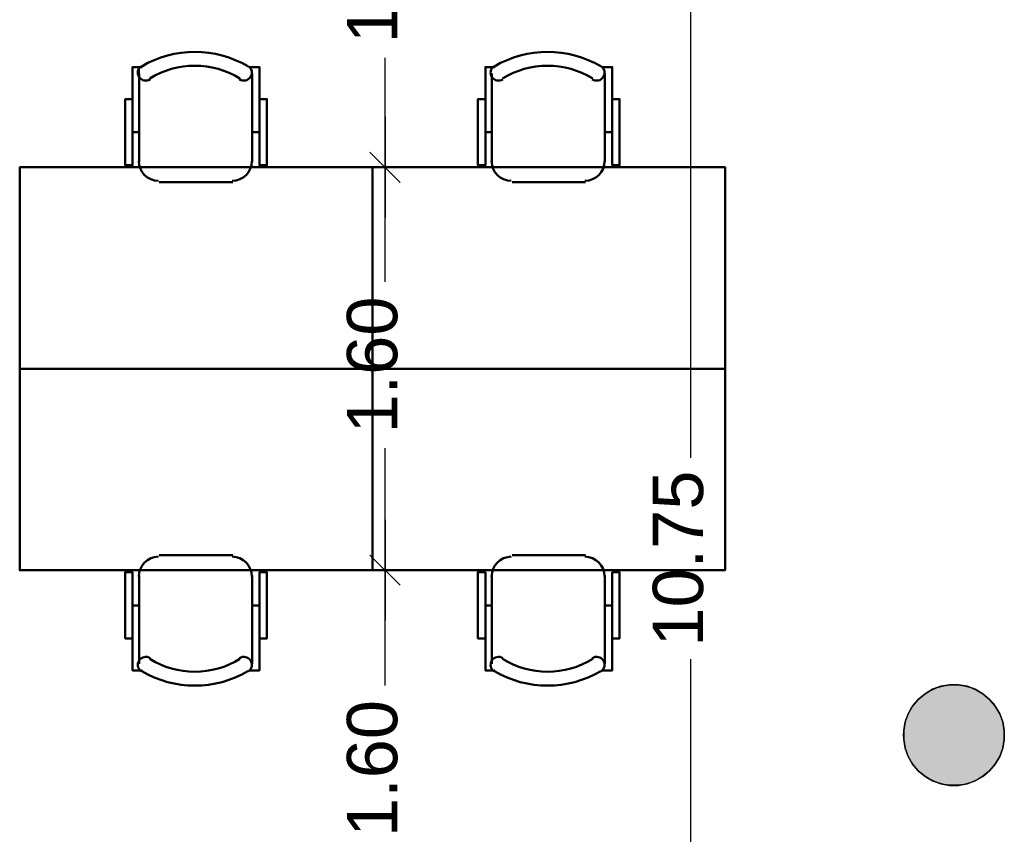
# Model space of a CAD drawing. Header units: metres. Extents: x -1 to 437, y -6 to 28.
# Tile 19 of 28: x 417.28 to 421.19, y 17.41 to 20.64. Entities that reach past the tile are written whole.
import ezdxf

# ---------------------------------------------------------------- set-up
doc = ezdxf.new("R2010")
doc.units = ezdxf.units.M
doc.header["$PDMODE"] = 65
doc.linetypes.add('CONTINUA', pattern=[0])
for name, color, linetype, lineweight in [('3D P5 PILAR', 7, 'CONTINUA', 25), ('P5 COTES', 7, 'CONTINUA', 25), ('P5 LOCAL', 7, 'CONTINUA', 25), ('P5 MOBLES', 7, 'CONTINUA', 25), ('P5 SUP.LLIURE', 7, 'CONTINUA', 25)]:
    doc.layers.add(name, color=color, linetype=linetype, lineweight=lineweight)
doc.styles.add('ARIAL', font='arial.ttf')
doc.dimstyles.new('DIMSTYLE_6', dxfattribs={"dimtxt": 0.2, "dimasz": 0.2, "dimexe": 0, "dimexo": 1e-06, "dimgap": 0.1, "dimtad": 0, "dimrnd": 0.01, "dimzin": 4, "dimdsep": 46, "dimtxsty": 'ARIAL', "dimblk1": 'ALL_ML_STRICH', "dimblk2": 'ALL_ML_STRICH', "dimsah": 1, "dimcen": 0, "dimse1": 1, "dimse2": 1, "dimclrd": 2, "dimclre": 2, "dimclrt": 2, "dimadec": 0, "dimazin": 0, "dimtfac": 1, "dimtdec": 0, "dimtix": 1, "dimtmove": 2, "dimatfit": 3, "dimfxl": 0, "dimtzin": 0, "dimlwd": 0, "dimlwe": 35, "dimarcsym": 0})

# ---------------------------------------------------------------- blocks, each defined once
blk = doc.blocks.new('_CLOSEDFILLED')
at = {"color": 0, "linetype": 'ByBlock', "lineweight": -2}
blk.add_solid([(-1, 0), (0, 0), (-1, 0)], dxfattribs=at)
blk = doc.blocks.new('OBJETO_COMPLEJO_9')
at = {"layer": 'P5 MOBLES', "color": 202, "linetype": 'CONTINUA', "lineweight": 50, "transparency": 33554687}
for p, q in [((417.7549, 20.0755), (417.7549, 20.4269)), ((418.2036, 20.4269), (418.2036, 20.0755)), ((417.7295, 20.1941), (417.7549, 20.1941)), ((418.2332, 20.1941), (418.2036, 20.1941)), ((418.1274, 19.9951), (417.8353, 19.9951))]:
    blk.add_line(p, q, dxfattribs=at)
for points in [[(417.764, 20.4567), (417.7591, 20.4526), (417.7552, 20.4478), (417.7524, 20.4424), (417.7506, 20.4366), (417.75, 20.4306), (417.7505, 20.4245), (417.7522, 20.4186), (417.7552, 20.4129), (417.7592, 20.4079), (417.764, 20.404), (417.7693, 20.4011), (417.7751, 20.3993), (417.7811, 20.3986), (417.7872, 20.399), (417.7932, 20.4007), (417.7989, 20.4036)], [(418.1541, 20.4036), (418.1597, 20.4007), (418.1657, 20.399), (418.1718, 20.3986), (418.1778, 20.3993), (418.1836, 20.4011), (418.1889, 20.404), (418.1937, 20.4079), (418.1977, 20.4129), (418.2007, 20.4186), (418.2024, 20.4245), (418.2029, 20.4306), (418.2023, 20.4366), (418.2005, 20.4424), (418.1977, 20.4478), (418.1938, 20.4526), (418.1889, 20.4567)], [(417.7295, 20.3253), (417.6998, 20.3253), (417.6998, 20.0628), (417.7295, 20.0628), (417.7295, 20.4523), (417.7676, 20.4523)], [(418.2332, 20.3253), (418.2628, 20.3253), (418.2628, 20.0628), (418.2332, 20.0628), (418.2332, 20.4523), (418.1909, 20.4523)], [(417.7542, 20.0789), (417.7558, 20.0632), (417.7604, 20.0485), (417.7676, 20.0351), (417.7771, 20.0236), (417.7887, 20.014), (417.802, 20.0068), (417.8167, 20.0022), (417.8325, 20.0006)], [(418.1246, 20.0006), (418.1404, 20.0022), (418.1551, 20.0068), (418.1684, 20.014), (418.18, 20.0236), (418.1896, 20.0351), (418.1968, 20.0485), (418.2013, 20.0632), (418.2029, 20.0789)]]:
    blk.add_lwpolyline(points, dxfattribs=at)
blk.add_lwpolyline([(418.6819, 19.2543), (417.2807, 19.2543), (417.2807, 20.0544), (418.6819, 20.0544), (418.6819, 19.2543)], close=True, dxfattribs=at)
for centre, radius, start, end in [((417.9765, 20.0962), 0.4167, 59.5738, 120.4458), ((417.9765, 20.1173), 0.3405, 58.2581, 121.7649)]:
    blk.add_arc(centre, radius, start, end, dxfattribs=at)
blk = doc.blocks.new('OBJETO_COMPLEJO_10')
at = {"layer": 'P5 MOBLES', "color": 202, "linetype": 'CONTINUA', "lineweight": 50, "transparency": 33554687}
for p, q in [((418.1274, 18.5135), (417.8353, 18.5135)), ((417.7549, 18.4331), (417.7549, 18.0817)), ((418.2036, 18.0817), (418.2036, 18.4331)), ((417.7295, 18.3145), (417.7549, 18.3145)), ((418.2332, 18.3145), (418.2036, 18.3145))]:
    blk.add_line(p, q, dxfattribs=at)
blk.add_lwpolyline([(418.6819, 19.2543), (417.2807, 19.2543), (417.2807, 18.4542), (418.6819, 18.4542), (418.6819, 19.2543)], close=True, dxfattribs=at)
for points in [[(417.7542, 18.4296), (417.7558, 18.4454), (417.7604, 18.4601), (417.7676, 18.4734), (417.7771, 18.485), (417.7887, 18.4946), (417.802, 18.5018), (417.8167, 18.5064), (417.8325, 18.508)], [(418.1246, 18.508), (418.1404, 18.5064), (418.1551, 18.5018), (418.1684, 18.4946), (418.18, 18.485), (418.1896, 18.4734), (418.1968, 18.4601), (418.2013, 18.4454), (418.2029, 18.4296)], [(417.7295, 18.1833), (417.6998, 18.1833), (417.6998, 18.4458), (417.7295, 18.4458), (417.7295, 18.0563), (417.7676, 18.0563)], [(418.2332, 18.1833), (418.2628, 18.1833), (418.2628, 18.4458), (418.2332, 18.4458), (418.2332, 18.0563), (418.1909, 18.0563)], [(417.764, 18.0519), (417.7591, 18.056), (417.7552, 18.0608), (417.7524, 18.0662), (417.7506, 18.072), (417.75, 18.078), (417.7505, 18.0841), (417.7522, 18.09), (417.7552, 18.0957), (417.7592, 18.1007), (417.764, 18.1046), (417.7693, 18.1075), (417.7751, 18.1093), (417.7811, 18.11), (417.7872, 18.1096), (417.7932, 18.1079), (417.7989, 18.105)], [(418.1541, 18.105), (418.1597, 18.1079), (418.1657, 18.1096), (418.1718, 18.11), (418.1778, 18.1093), (418.1836, 18.1075), (418.1889, 18.1046), (418.1937, 18.1007), (418.1977, 18.0957), (418.2007, 18.09), (418.2024, 18.0841), (418.2029, 18.078), (418.2023, 18.072), (418.2005, 18.0662), (418.1977, 18.0608), (418.1938, 18.056), (418.1889, 18.0519)]]:
    blk.add_lwpolyline(points, dxfattribs=at)
for centre, radius, start, end in [((417.9765, 18.3913), 0.3405, 238.2351, 301.7419), ((417.9765, 18.4124), 0.4167, 239.5542, 300.4262)]:
    blk.add_arc(centre, radius, start, end, dxfattribs=at)
blk = doc.blocks.new('OBJETO_COMPLEJO_11')
at = {"layer": 'P5 MOBLES', "color": 202, "linetype": 'CONTINUA', "lineweight": 50, "transparency": 33554687}
for p, q in [((419.156, 20.0755), (419.156, 20.4269)), ((419.6048, 20.4269), (419.6048, 20.0755)), ((419.1306, 20.1941), (419.156, 20.1941)), ((419.6344, 20.1941), (419.6048, 20.1941)), ((419.5286, 19.9951), (419.2365, 19.9951))]:
    blk.add_line(p, q, dxfattribs=at)
for points in [[(419.1652, 20.4567), (419.1603, 20.4526), (419.1564, 20.4478), (419.1535, 20.4424), (419.1518, 20.4366), (419.1512, 20.4306), (419.1517, 20.4245), (419.1534, 20.4186), (419.1563, 20.4129), (419.1604, 20.4079), (419.1651, 20.404), (419.1705, 20.4011), (419.1763, 20.3993), (419.1823, 20.3986), (419.1884, 20.399), (419.1943, 20.4007), (419.2, 20.4036)], [(419.5552, 20.4036), (419.5609, 20.4007), (419.5669, 20.399), (419.573, 20.3986), (419.579, 20.3993), (419.5848, 20.4011), (419.5901, 20.404), (419.5949, 20.4079), (419.5989, 20.4129), (419.6019, 20.4186), (419.6036, 20.4245), (419.6041, 20.4306), (419.6035, 20.4366), (419.6017, 20.4424), (419.5989, 20.4478), (419.595, 20.4526), (419.59, 20.4567)], [(419.1306, 20.3253), (419.101, 20.3253), (419.101, 20.0628), (419.1306, 20.0628), (419.1306, 20.4523), (419.1687, 20.4523)], [(419.6344, 20.3253), (419.664, 20.3253), (419.664, 20.0628), (419.6344, 20.0628), (419.6344, 20.4523), (419.5921, 20.4523)], [(419.1554, 20.0789), (419.157, 20.0632), (419.1615, 20.0485), (419.1688, 20.0351), (419.1783, 20.0236), (419.1899, 20.014), (419.2032, 20.0068), (419.2179, 20.0022), (419.2337, 20.0006)], [(419.5258, 20.0006), (419.5416, 20.0022), (419.5563, 20.0068), (419.5696, 20.014), (419.5812, 20.0236), (419.5907, 20.0351), (419.598, 20.0485), (419.6025, 20.0632), (419.6041, 20.0789)]]:
    blk.add_lwpolyline(points, dxfattribs=at)
blk.add_lwpolyline([(420.0831, 19.2543), (418.6819, 19.2543), (418.6819, 20.0544), (420.0831, 20.0544), (420.0831, 19.2543)], close=True, dxfattribs=at)
for centre, radius, start, end in [((419.3777, 20.0962), 0.4167, 59.5738, 120.4458), ((419.3777, 20.1173), 0.3405, 58.2581, 121.7649)]:
    blk.add_arc(centre, radius, start, end, dxfattribs=at)
blk = doc.blocks.new('OBJETO_COMPLEJO_12')
at = {"layer": 'P5 MOBLES', "color": 202, "linetype": 'CONTINUA', "lineweight": 50, "transparency": 33554687}
for p, q in [((419.5286, 18.5135), (419.2365, 18.5135)), ((419.156, 18.4331), (419.156, 18.0817)), ((419.6048, 18.0817), (419.6048, 18.4331)), ((419.1306, 18.3145), (419.156, 18.3145)), ((419.6344, 18.3145), (419.6048, 18.3145))]:
    blk.add_line(p, q, dxfattribs=at)
blk.add_lwpolyline([(420.0831, 19.2543), (418.6819, 19.2543), (418.6819, 18.4542), (420.0831, 18.4542), (420.0831, 19.2543)], close=True, dxfattribs=at)
for points in [[(419.1554, 18.4296), (419.157, 18.4454), (419.1615, 18.4601), (419.1688, 18.4734), (419.1783, 18.485), (419.1899, 18.4946), (419.2032, 18.5018), (419.2179, 18.5064), (419.2337, 18.508)], [(419.5258, 18.508), (419.5416, 18.5064), (419.5563, 18.5018), (419.5696, 18.4946), (419.5812, 18.485), (419.5907, 18.4734), (419.598, 18.4601), (419.6025, 18.4454), (419.6041, 18.4296)], [(419.1306, 18.1833), (419.101, 18.1833), (419.101, 18.4458), (419.1306, 18.4458), (419.1306, 18.0563), (419.1687, 18.0563)], [(419.6344, 18.1833), (419.664, 18.1833), (419.664, 18.4458), (419.6344, 18.4458), (419.6344, 18.0563), (419.5921, 18.0563)], [(419.1652, 18.0519), (419.1603, 18.056), (419.1564, 18.0608), (419.1535, 18.0662), (419.1518, 18.072), (419.1512, 18.078), (419.1517, 18.0841), (419.1534, 18.09), (419.1563, 18.0957), (419.1604, 18.1007), (419.1651, 18.1046), (419.1705, 18.1075), (419.1763, 18.1093), (419.1823, 18.11), (419.1884, 18.1096), (419.1943, 18.1079), (419.2, 18.105)], [(419.5552, 18.105), (419.5609, 18.1079), (419.5669, 18.1096), (419.573, 18.11), (419.579, 18.1093), (419.5848, 18.1075), (419.5901, 18.1046), (419.5949, 18.1007), (419.5989, 18.0957), (419.6019, 18.09), (419.6036, 18.0841), (419.6041, 18.078), (419.6035, 18.072), (419.6017, 18.0662), (419.5989, 18.0608), (419.595, 18.056), (419.59, 18.0519)]]:
    blk.add_lwpolyline(points, dxfattribs=at)
for centre, radius, start, end in [((419.3777, 18.3913), 0.3405, 238.2351, 301.7419), ((419.3777, 18.4124), 0.4167, 239.5542, 300.4262)]:
    blk.add_arc(centre, radius, start, end, dxfattribs=at)
blk = doc.blocks.new('ALL_ML_STRICH')
at = {"color": 0, "linetype": 'ByBlock', "lineweight": -2}
for p, q in [((0, -0.5), (0, 0.5)), ((-0.3, -0.3), (0.3, 0.3)), ((-1, 0), (0.5, 0))]:
    blk.add_line(p, q, dxfattribs=at)
blk = doc.blocks.new('*D90')
at = {"layer": 'DEFPOINTS', "color": 2, "linetype": 'CONTINUA', "lineweight": 35, "transparency": 33554687}
for p in [(419.9419, 23.8695), (419.8679, 13.1195), (419.947, 13.1195)]:
    blk.add_point(p, dxfattribs=at)
at = {"layer": 'P5 COTES', "color": 2, "linetype": 'CONTINUA', "lineweight": -2, "transparency": 33554687}
for p, q in [((419.947, 18.9005), (419.947, 23.8695)), ((419.947, 13.1195), (419.947, 18.1005))]:
    blk.add_line(p, q, dxfattribs=at)
at = {"layer": 'P5 COTES', "color": 2, "linetype": 'CONTINUA', "lineweight": 35, "transparency": 33554687, "xscale": 0.2, "yscale": 0.2, "zscale": 0.2}
for p, rotation in [((419.947, 23.8695), 90), ((419.947, 13.1195), 270)]:
    blk.add_blockref('ALL_ML_STRICH', p, dxfattribs=dict(at, rotation=rotation))
at = {"layer": 'P5 COTES', "color": 2, "linetype": 'CONTINUA', "lineweight": 35, "transparency": 33554687, "insert": (419.897, 18.5005), "char_height": 0.2, "width": 1, "attachment_point": 5, "rotation": 90, "style": 'ARIAL'}
blk.add_mtext('\\A1;{\\A1;{10.75\\H0.132000;\\S^ ;}}', dxfattribs=at)
blk = doc.blocks.new('*D113')
at = {"layer": 'DEFPOINTS', "color": 2, "linetype": 'CONTINUA', "lineweight": 35, "transparency": 33554687}
for p in [(418.6819, 18.4542), (418.4943, 16.8496), (418.7319, 16.8496)]:
    blk.add_point(p, dxfattribs=at)
at = {"layer": 'P5 COTES', "color": 2, "linetype": 'CONTINUA', "lineweight": -2, "transparency": 33554687}
for p, q in [((418.7319, 17.9967), (418.7319, 18.4542)), ((418.7319, 16.8496), (418.7319, 17.3367))]:
    blk.add_line(p, q, dxfattribs=at)
at = {"layer": 'P5 COTES', "color": 2, "linetype": 'CONTINUA', "lineweight": 35, "transparency": 33554687, "xscale": 0.2, "yscale": 0.2, "zscale": 0.2}
for p, rotation in [((418.7319, 18.4542), 90), ((418.7319, 16.8496), 270)]:
    blk.add_blockref('ALL_ML_STRICH', p, dxfattribs=dict(at, rotation=rotation))
at = {"layer": 'P5 COTES', "color": 2, "linetype": 'CONTINUA', "lineweight": 35, "transparency": 33554687, "insert": (418.6819, 17.6667), "char_height": 0.2, "width": 0.8, "attachment_point": 5, "rotation": 90, "style": 'ARIAL'}
blk.add_mtext('\\A1;{\\A1;{1.60\\H0.132000;\\S^ ;}}', dxfattribs=at)
blk = doc.blocks.new('*D114')
at = {"layer": 'DEFPOINTS', "color": 2, "linetype": 'CONTINUA', "lineweight": 35, "transparency": 33554687}
for p in [(418.3995, 20.0544), (418.6819, 18.4542), (418.7319, 18.4542)]:
    blk.add_point(p, dxfattribs=at)
at = {"layer": 'P5 COTES', "color": 2, "linetype": 'CONTINUA', "lineweight": -2, "transparency": 33554687}
for p, q in [((418.7319, 19.5991), (418.7319, 20.0544)), ((418.7319, 18.4542), (418.7319, 18.9391))]:
    blk.add_line(p, q, dxfattribs=at)
at = {"layer": 'P5 COTES', "color": 2, "linetype": 'CONTINUA', "lineweight": 35, "transparency": 33554687, "xscale": 0.2, "yscale": 0.2, "zscale": 0.2}
for p, rotation in [((418.7319, 20.0544), 90), ((418.7319, 18.4542), 270)]:
    blk.add_blockref('ALL_ML_STRICH', p, dxfattribs=dict(at, rotation=rotation))
at = {"layer": 'P5 COTES', "color": 2, "linetype": 'CONTINUA', "lineweight": 35, "transparency": 33554687, "insert": (418.6819, 19.2691), "char_height": 0.2, "width": 0.8, "attachment_point": 5, "rotation": 90, "style": 'ARIAL'}
blk.add_mtext('\\A1;{\\A1;{1.60\\H0.132000;\\S^ ;}}', dxfattribs=at)
blk = doc.blocks.new('*D115')
at = {"layer": 'DEFPOINTS', "color": 2, "linetype": 'CONTINUA', "lineweight": 35, "transparency": 33554687}
for p in [(418.8152, 21.5544), (418.3995, 20.0544), (418.7319, 20.0544)]:
    blk.add_point(p, dxfattribs=at)
at = {"layer": 'P5 COTES', "color": 2, "linetype": 'CONTINUA', "lineweight": -2, "transparency": 33554687}
for p, q in [((418.7319, 21.1491), (418.7319, 21.5544)), ((418.7319, 20.0544), (418.7319, 20.4891))]:
    blk.add_line(p, q, dxfattribs=at)
at = {"layer": 'P5 COTES', "color": 2, "linetype": 'CONTINUA', "lineweight": 35, "transparency": 33554687, "xscale": 0.2, "yscale": 0.2, "zscale": 0.2}
for p, rotation in [((418.7319, 21.5544), 90), ((418.7319, 20.0544), 270)]:
    blk.add_blockref('ALL_ML_STRICH', p, dxfattribs=dict(at, rotation=rotation))
at = {"layer": 'P5 COTES', "color": 2, "linetype": 'CONTINUA', "lineweight": 35, "transparency": 33554687, "insert": (418.6819, 20.8191), "char_height": 0.2, "width": 0.8, "attachment_point": 5, "rotation": 90, "style": 'ARIAL'}
blk.add_mtext('\\A1;{\\A1;{1.50\\H0.132000;\\S^ ;}}', dxfattribs=at)

msp = doc.modelspace()

# ---------------------------------------------------------------- hatches: boundary and pattern name
at = {"layer": '3D P5 PILAR', "linetype": 'CONTINUA', "lineweight": 18, "transparency": 33554687}
msp.add_hatch(color=9, dxfattribs=at).paths.add_polyline_path([(421.00946, 17.99921), (420.97451, 17.99921), (420.94009, 17.99314), (420.90725, 17.98118), (420.87698, 17.96371), (420.8502, 17.94124), (420.82774, 17.91447), (420.81026, 17.8842), (420.79831, 17.85136), (420.79224, 17.81694), (420.79224, 17.78198), (420.79831, 17.74756), (420.81026, 17.71472), (420.82774, 17.68445), (420.8502, 17.65768), (420.87698, 17.63521), (420.90725, 17.61774), (420.94009, 17.60578), (420.97451, 17.59971), (421.00946, 17.59971), (421.04388, 17.60578), (421.07672, 17.61774), (421.10699, 17.63521), (421.13377, 17.65768), (421.15623, 17.68445), (421.17371, 17.71472), (421.18566, 17.74756), (421.19173, 17.78198), (421.19173, 17.81694), (421.18566, 17.85136), (421.17371, 17.8842), (421.15623, 17.91447), (421.13377, 17.94124), (421.10699, 17.96371), (421.07672, 17.98118), (421.04388, 17.99314)])

# ---------------------------------------------------------------- linework, layer by layer
at = {"layer": '3D P5 PILAR', "color": 7, "linetype": 'CONTINUA', "lineweight": 25, "transparency": 33554687}
for p, q in [((420.94009, 17.99314), (420.90725, 17.98118)), ((420.97451, 17.99921), (420.94009, 17.99314)), ((421.00946, 17.99921), (420.97451, 17.99921)), ((421.04388, 17.99314), (421.00946, 17.99921)), ((421.07672, 17.98118), (421.04388, 17.99314)), ((420.87698, 17.96371), (420.8502, 17.94124)), ((420.90725, 17.98118), (420.87698, 17.96371)), ((421.10699, 17.96371), (421.07672, 17.98118)), ((421.13377, 17.94124), (421.10699, 17.96371)), ((420.82774, 17.91447), (420.81026, 17.8842)), ((420.8502, 17.94124), (420.82774, 17.91447)), ((421.15623, 17.91447), (421.13377, 17.94124)), ((421.17371, 17.8842), (421.15623, 17.91447)), ((420.81026, 17.8842), (420.79831, 17.85136)), ((421.18566, 17.85136), (421.17371, 17.8842)), ((420.79831, 17.85136), (420.79224, 17.81694)), ((421.19173, 17.81694), (421.18566, 17.85136)), ((420.79224, 17.81694), (420.79224, 17.78198)), ((421.19173, 17.78198), (421.19173, 17.81694)), ((420.79224, 17.78198), (420.79831, 17.74756)), ((421.18566, 17.74756), (421.19173, 17.78198)), ((420.79831, 17.74756), (420.81026, 17.71472)), ((421.17371, 17.71472), (421.18566, 17.74756)), ((420.81026, 17.71472), (420.82774, 17.68445)), ((420.82774, 17.68445), (420.8502, 17.65768)), ((421.13377, 17.65768), (421.15623, 17.68445)), ((421.15623, 17.68445), (421.17371, 17.71472)), ((420.8502, 17.65768), (420.87698, 17.63521)), ((421.10699, 17.63521), (421.13377, 17.65768)), ((420.87698, 17.63521), (420.90725, 17.61774)), ((420.90725, 17.61774), (420.94009, 17.60578)), ((420.94009, 17.60578), (420.97451, 17.59971)), ((421.00946, 17.59971), (421.04388, 17.60578)), ((421.04388, 17.60578), (421.07672, 17.61774)), ((421.07672, 17.61774), (421.10699, 17.63521)), ((420.97451, 17.59971), (421.00946, 17.59971))]:
    msp.add_line(p, q, dxfattribs=at)
at = {"layer": 'P5 LOCAL', "color": 7, "linetype": 'CONTINUA', "lineweight": 25, "transparency": 33554687}
for p, q in [((420.90725, 17.98118), (420.94009, 17.99314)), ((420.94009, 17.99314), (420.97451, 17.99921)), ((420.97451, 17.99921), (421.00946, 17.99921)), ((421.00946, 17.99921), (421.04388, 17.99314)), ((421.04388, 17.99314), (421.07672, 17.98118)), ((420.8502, 17.94124), (420.87698, 17.96371)), ((420.87698, 17.96371), (420.90725, 17.98118)), ((421.07672, 17.98118), (421.10699, 17.96371)), ((421.10699, 17.96371), (421.13377, 17.94124)), ((420.81026, 17.8842), (420.82774, 17.91447)), ((420.82774, 17.91447), (420.8502, 17.94124)), ((421.13377, 17.94124), (421.15623, 17.91447)), ((421.15623, 17.91447), (421.17371, 17.8842)), ((420.79831, 17.85136), (420.81026, 17.8842)), ((421.17371, 17.8842), (421.18566, 17.85136)), ((420.79224, 17.81694), (420.79831, 17.85136)), ((421.18566, 17.85136), (421.19173, 17.81694)), ((420.79224, 17.78198), (420.79224, 17.81694)), ((421.19173, 17.81694), (421.19173, 17.78198)), ((420.79831, 17.74756), (420.79224, 17.78198)), ((421.19173, 17.78198), (421.18566, 17.74756)), ((420.81026, 17.71472), (420.79831, 17.74756)), ((421.18566, 17.74756), (421.17371, 17.71472)), ((420.82774, 17.68445), (420.81026, 17.71472)), ((420.8502, 17.65768), (420.82774, 17.68445)), ((421.15623, 17.68445), (421.13377, 17.65768)), ((421.17371, 17.71472), (421.15623, 17.68445)), ((420.87698, 17.63521), (420.8502, 17.65768)), ((421.13377, 17.65768), (421.10699, 17.63521)), ((420.90725, 17.61774), (420.87698, 17.63521)), ((420.94009, 17.60578), (420.90725, 17.61774)), ((420.97451, 17.59971), (420.94009, 17.60578)), ((421.04388, 17.60578), (421.00946, 17.59971)), ((421.07672, 17.61774), (421.04388, 17.60578)), ((421.10699, 17.63521), (421.07672, 17.61774)), ((421.00946, 17.59971), (420.97451, 17.59971))]:
    msp.add_line(p, q, dxfattribs=at)
at = {"layer": 'P5 SUP.LLIURE', "color": 7, "linetype": 'CONTINUA', "lineweight": 25, "transparency": 33554687}
for p, q in [((419.24184, 20.49006), (419.26828, 20.4982)), ((419.26828, 20.4982), (419.29519, 20.50458)), ((419.29519, 20.50458), (419.32248, 20.50915)), ((419.32248, 20.50915), (419.35, 20.51191)), ((419.35, 20.51191), (419.37765, 20.51283)), ((419.37765, 20.51283), (419.40529, 20.51192)), ((419.40529, 20.51192), (419.43282, 20.50917)), ((419.43282, 20.50917), (419.4601, 20.50461)), ((419.4601, 20.50461), (419.48702, 20.49824)), ((419.48702, 20.49824), (419.51346, 20.4901)), ((419.15801, 20.45071), (419.19088, 20.4686)), ((419.19088, 20.4686), (419.216, 20.48017)), ((419.216, 20.48017), (419.24184, 20.49006)), ((419.51346, 20.4901), (419.5393, 20.48023)), ((419.5393, 20.48023), (419.56443, 20.46866)), ((419.56443, 20.46866), (419.59691, 20.45101)), ((417.72946, 20.32528), (417.72946, 20.45228)), ((417.72946, 20.45228), (417.75759, 20.45228)), ((417.75486, 20.45059), (417.75237, 20.4424)), ((417.75237, 20.4424), (417.75486, 20.44711)), ((417.75759, 20.45228), (417.75486, 20.44711)), ((417.75486, 20.44711), (417.75486, 20.45059)), ((417.75486, 20.44711), (417.75486, 20.41328)), ((417.7597, 20.45228), (417.75683, 20.45071)), ((417.75683, 20.45071), (417.75872, 20.45228)), ((417.75872, 20.45228), (417.7597, 20.45228)), ((418.19573, 20.45101), (418.19339, 20.45228)), ((418.19339, 20.45228), (418.19419, 20.45228)), ((418.19419, 20.45228), (418.19573, 20.45101)), ((419.13064, 20.32528), (419.13064, 20.45228)), ((419.13064, 20.45228), (419.1599, 20.45228)), ((419.1599, 20.45228), (419.15801, 20.45071)), ((419.59691, 20.45101), (419.59537, 20.45228)), ((419.59537, 20.45228), (419.63438, 20.45228)), ((419.63438, 20.45228), (419.63438, 20.32528)), ((417.75486, 20.41328), (417.75919, 20.40793)), ((417.76396, 20.40397), (417.75486, 20.40891)), ((417.75486, 20.40891), (417.75486, 20.07253)), ((417.75919, 20.40793), (417.76396, 20.40397)), ((417.77975, 20.39695), (417.79729, 20.4068)), ((417.79317, 20.40068), (417.77975, 20.39695)), ((417.79892, 20.4036), (417.79317, 20.40068)), ((417.79729, 20.4068), (417.79892, 20.4036)), ((418.154, 20.4036), (418.15567, 20.40687)), ((418.15975, 20.40068), (418.154, 20.4036)), ((418.15567, 20.40687), (418.16141, 20.40365)), ((418.16141, 20.40365), (418.15975, 20.40068)), ((417.69982, 20.05436), (417.69982, 20.32528)), ((417.69982, 20.32528), (417.72946, 20.32528)), ((419.101, 20.05436), (419.101, 20.32528)), ((419.101, 20.32528), (419.13064, 20.32528)), ((419.63438, 20.32528), (419.66401, 20.32528)), ((419.66401, 20.32528), (419.66401, 20.05436)), ((417.75486, 20.07253), (417.7558, 20.06315)), ((417.28074, 18.45422), (417.28074, 20.05436)), ((417.28074, 20.05436), (417.69982, 20.05436)), ((417.7558, 20.06315), (417.75853, 20.05436)), ((417.75853, 20.05436), (419.101, 20.05436)), ((419.66401, 20.05436), (420.0831, 20.05436)), ((420.0831, 20.05436), (420.0831, 18.45422)), ((417.69982, 18.45422), (417.28074, 18.45422)), ((417.69982, 18.1833), (417.69982, 18.45422)), ((419.101, 18.45422), (418.26284, 18.45422)), ((418.26284, 18.45422), (418.26284, 18.1833)), ((419.101, 18.1833), (419.101, 18.45422)), ((420.0831, 18.45422), (419.66401, 18.45422)), ((419.66401, 18.45422), (419.66401, 18.1833)), ((417.72946, 18.1833), (417.69982, 18.1833)), ((417.72946, 18.0563), (417.72946, 18.1833)), ((418.26284, 18.1833), (418.2332, 18.1833)), ((418.2332, 18.1833), (418.2332, 18.0563)), ((419.13064, 18.1833), (419.101, 18.1833)), ((419.13064, 18.0563), (419.13064, 18.1833)), ((419.66401, 18.1833), (419.63438, 18.1833)), ((419.63438, 18.1833), (419.63438, 18.0563)), ((417.75872, 18.0563), (417.72946, 18.0563)), ((417.7897, 18.03998), (417.75683, 18.05786)), ((417.75683, 18.05786), (417.75872, 18.0563)), ((417.81483, 18.02841), (417.7897, 18.03998)), ((418.16325, 18.03992), (418.13812, 18.02835)), ((418.19573, 18.05757), (418.16325, 18.03992)), ((418.19419, 18.0563), (418.19573, 18.05757)), ((418.2332, 18.0563), (418.19419, 18.0563)), ((419.1599, 18.0563), (419.13064, 18.0563)), ((419.19088, 18.03998), (419.15801, 18.05786)), ((419.15801, 18.05786), (419.1599, 18.0563)), ((419.216, 18.02841), (419.19088, 18.03998)), ((419.56443, 18.03992), (419.5393, 18.02835)), ((419.59691, 18.05757), (419.56443, 18.03992)), ((419.59537, 18.0563), (419.59691, 18.05757)), ((419.63438, 18.0563), (419.59537, 18.0563)), ((417.84066, 18.01852), (417.81483, 18.02841)), ((417.8671, 18.01038), (417.84066, 18.01852)), ((417.89402, 18.004), (417.8671, 18.01038)), ((417.9213, 17.99942), (417.89402, 18.004)), ((417.94882, 17.99667), (417.9213, 17.99942)), ((417.97647, 17.99575), (417.94882, 17.99667)), ((418.00412, 17.99666), (417.97647, 17.99575)), ((418.03164, 17.99941), (418.00412, 17.99666)), ((418.05892, 18.00397), (418.03164, 17.99941)), ((418.08584, 18.01034), (418.05892, 18.00397)), ((418.11228, 18.01848), (418.08584, 18.01034)), ((418.13812, 18.02835), (418.11228, 18.01848)), ((419.24184, 18.01852), (419.216, 18.02841)), ((419.26828, 18.01038), (419.24184, 18.01852)), ((419.29519, 18.004), (419.26828, 18.01038)), ((419.32248, 17.99942), (419.29519, 18.004)), ((419.35, 17.99667), (419.32248, 17.99942)), ((419.37765, 17.99575), (419.35, 17.99667)), ((419.40529, 17.99666), (419.37765, 17.99575)), ((419.43282, 17.99941), (419.40529, 17.99666)), ((419.4601, 18.00397), (419.43282, 17.99941)), ((419.48702, 18.01034), (419.4601, 18.00397)), ((419.51346, 18.01848), (419.48702, 18.01034)), ((419.5393, 18.02835), (419.51346, 18.01848)), ((420.92501, 17.98791), (420.95129, 17.99528)), ((420.95129, 17.99528), (420.97834, 17.99899)), ((420.97834, 17.99899), (421.00563, 17.99899)), ((421.00563, 17.99899), (421.03268, 17.99528)), ((421.03268, 17.99528), (421.05896, 17.98791)), ((420.85547, 17.94563), (420.87665, 17.96285)), ((420.87665, 17.96285), (420.89997, 17.97704)), ((420.89997, 17.97704), (420.92501, 17.98791)), ((421.05896, 17.98791), (421.084, 17.97704)), ((421.084, 17.97704), (421.10732, 17.96285)), ((421.10732, 17.96285), (421.1285, 17.94563)), ((420.8211, 17.90338), (420.83684, 17.92568)), ((420.83684, 17.92568), (420.85547, 17.94563)), ((421.1285, 17.94563), (421.14713, 17.92568)), ((421.14713, 17.92568), (421.16287, 17.90338)), ((420.7994, 17.85342), (420.80854, 17.87914)), ((420.80854, 17.87914), (420.8211, 17.90338)), ((421.16287, 17.90338), (421.17543, 17.87914)), ((421.17543, 17.87914), (421.18457, 17.85342)), ((420.79385, 17.82669), (420.7994, 17.85342)), ((421.18457, 17.85342), (421.19012, 17.82669)), ((420.79198, 17.79946), (420.79385, 17.82669)), ((420.79385, 17.77223), (420.79198, 17.79946)), ((421.19012, 17.82669), (421.19198, 17.79946)), ((421.19198, 17.79946), (421.19012, 17.77223)), ((420.7994, 17.7455), (420.79385, 17.77223)), ((421.19012, 17.77223), (421.18457, 17.7455)), ((420.80854, 17.71978), (420.7994, 17.7455)), ((420.8211, 17.69554), (420.80854, 17.71978)), ((421.17543, 17.71978), (421.16287, 17.69554)), ((421.18457, 17.7455), (421.17543, 17.71978)), ((420.83684, 17.67324), (420.8211, 17.69554)), ((421.16287, 17.69554), (421.14713, 17.67324)), ((420.85547, 17.65329), (420.83684, 17.67324)), ((420.87665, 17.63607), (420.85547, 17.65329)), ((421.1285, 17.65329), (421.10732, 17.63607)), ((421.14713, 17.67324), (421.1285, 17.65329)), ((420.89997, 17.62188), (420.87665, 17.63607)), ((420.92501, 17.61101), (420.89997, 17.62188)), ((420.95129, 17.60364), (420.92501, 17.61101)), ((420.97834, 17.59993), (420.95129, 17.60364)), ((421.03268, 17.60364), (421.00563, 17.59993)), ((421.05896, 17.61101), (421.03268, 17.60364)), ((421.084, 17.62188), (421.05896, 17.61101)), ((421.10732, 17.63607), (421.084, 17.62188)), ((421.00563, 17.59993), (420.97834, 17.59993))]:
    msp.add_line(p, q, dxfattribs=at)

# ---------------------------------------------------------------- block references
at = {"layer": '3D P5 PILAR', "color": 7, "linetype": 'CONTINUA', "lineweight": 25, "transparency": 33554687, "xscale": 0.0002666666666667, "yscale": 0.0002666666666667, "zscale": 0.0002666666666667}
msp.add_blockref('_CLOSEDFILLED', (420.99198, 17.79946), dxfattribs=at)
at = {"layer": 'P5 MOBLES', "color": 202, "linetype": 'CONTINUA', "lineweight": 50, "transparency": 33554687}
for name in ['OBJETO_COMPLEJO_9', 'OBJETO_COMPLEJO_11', 'OBJETO_COMPLEJO_10', 'OBJETO_COMPLEJO_12']:
    msp.add_blockref(name, (0, 0), dxfattribs=at)

# ---------------------------------------------------------------- dimensions: what is measured, and where the dimension line sits
at = {"layer": 'P5 COTES', "color": 2, "linetype": 'CONTINUA', "lineweight": 35, "transparency": 33554687}
for base, p1, p2, picture, middle in [((419.94696, 23.86946), (419.86792, 13.11946), (419.94189, 23.86946), '*D90', (419.89696, 18.50046)), ((418.73192, 21.55436), (418.39952, 20.05436), (418.81516, 21.55436), '*D115', (418.68192, 20.81915)), ((418.73192, 20.05436), (418.68192, 18.45422), (418.39952, 20.05436), '*D114', (418.68192, 19.26908)), ((418.73192, 18.45422), (418.4943, 16.8496), (418.68192, 18.45422), '*D113', (418.68192, 17.6667))]:
    dim = msp.add_linear_dim(base=base, p1=p1, p2=p2, angle=90, dimstyle='DIMSTYLE_6', override={"dimpost": '<>', "dimclrd": 2, "dimclre": 2, "dimclrt": 2, "dimlwd": 0, "dimlwe": 35}, dxfattribs=at)
    dim.commit()
    dim.dimension.update_dxf_attribs({"geometry": picture, "text_midpoint": middle, "dimtype": 160})

doc.saveas('drawing.dxf')
